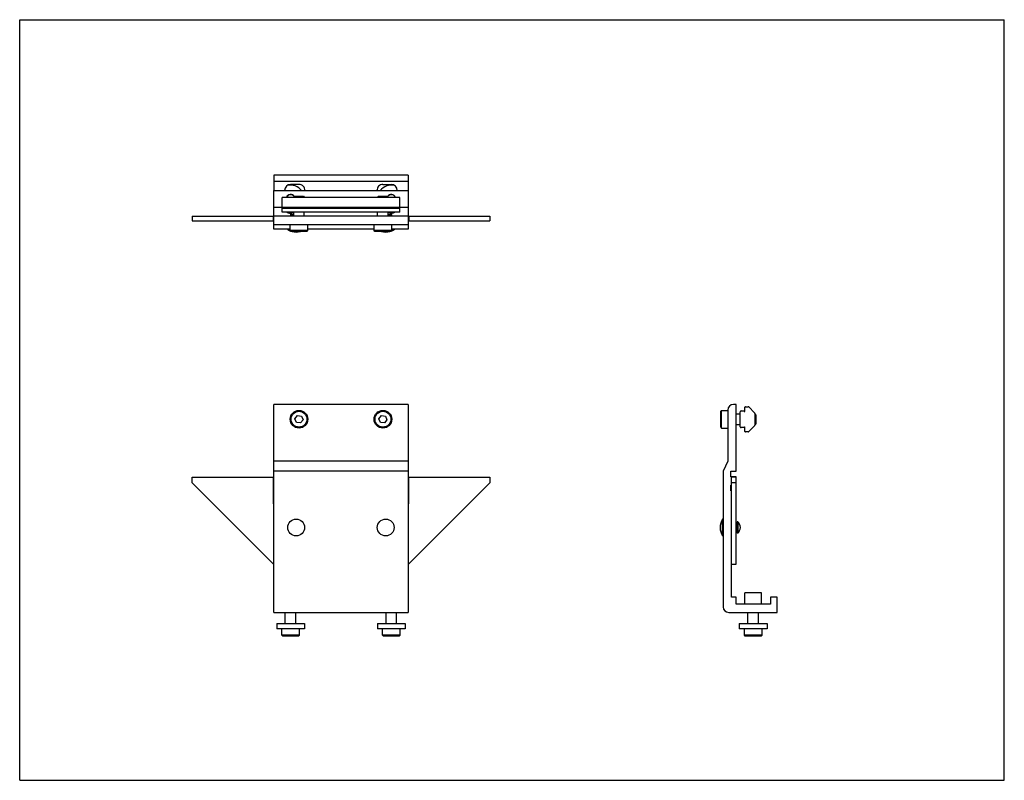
# Model space of a CAD drawing. Header units: inches. Extents: x 0 to 22, y 0 to 17.
import ezdxf

# ---------------------------------------------------------------- set-up
doc = ezdxf.new("R2010")
doc.units = ezdxf.units.IN
doc.header["$LTSCALE"] = 1.21
doc.header["$MEASUREMENT"] = 0
doc.layers.get('0').update_dxf_attribs({"linetype": 'CONTINUOUS'})
for name, color, linetype in [('202303_BL8', 7, 'CONTINUOUS'), ('202394_BL6', 7, 'CONTINUOUS'), ('240835_BL0', 7, 'CONTINUOUS'), ('300150M_300150M_BL9', 7, 'CONTINUOUS'), ('605279P_BL3', 7, 'CONTINUOUS'), ('605279P_BL4', 7, 'CONTINUOUS'), ('914_006_BL10', 7, 'CONTINUOUS'), ('914_006_BL11', 7, 'CONTINUOUS'), ('9506XXM_950616M_BL5', 7, 'CONTINUOUS'), ('9506XXM_950616M_BL7', 7, 'CONTINUOUS'), ('9506XXM_950620M_BL1', 7, 'CONTINUOUS'), ('9506XXM_950620M_BL2', 7, 'CONTINUOUS')]:
    doc.layers.add(name, color=color, linetype=linetype)

# ---------------------------------------------------------------- blocks, each defined once
blk = doc.blocks.new('240835_BL0', base_point=(9.928, 8.715))
at = {"layer": '240835_BL0', "color": 7, "linetype": 'CONTINUOUS'}
for p, q in [((3.853, 12.606), (3.853, 12.506)), ((3.853, 12.606), (5.678, 12.606)), ((5.661, 12.606), (5.661, 12.506)), ((8.678, 12.606), (10.503, 12.606)), ((8.696, 12.606), (8.696, 12.506)), ((10.503, 12.606), (10.503, 12.506)), ((3.853, 12.506), (5.678, 12.506)), ((8.678, 12.506), (10.503, 12.506)), ((3.853, 6.65), (3.853, 6.775)), ((3.853, 6.775), (5.661, 6.775)), ((3.853, 6.65), (5.678, 4.825)), ((5.661, 6.775), (5.661, 6.212)), ((8.678, 4.825), (10.503, 6.65)), ((8.696, 6.775), (10.503, 6.775)), ((8.696, 6.212), (8.696, 6.775)), ((10.503, 6.775), (10.503, 6.65)), ((15.904, 4.825), (15.904, 6.775)), ((16.004, 6.775), (15.904, 6.775)), ((16.004, 6.65), (15.904, 6.65)), ((16.004, 6.775), (16.004, 4.825)), ((16.004, 4.825), (15.904, 4.825))]:
    blk.add_line(p, q, dxfattribs=at)
for centre, start, end in [((5.723, 6.212), 180, 224.0422), ((8.634, 6.212), 315.958, 360)]:
    blk.add_arc(centre, 0.062, start, end, dxfattribs=at)
blk = doc.blocks.new('9506XXM_950620M_BL1', base_point=(12.346, 8.135))
at = {"layer": '9506XXM_950620M_BL1', "color": 7, "linetype": 'CONTINUOUS'}
for p, q in [((8.185, 3.502), (8.185, 3.752)), ((8.421, 3.502), (8.421, 3.752)), ((16.271, 3.502), (16.271, 3.752)), ((16.507, 3.502), (16.507, 3.752)), ((8.106, 3.245), (8.106, 3.382)), ((8.5, 3.245), (8.5, 3.382)), ((16.192, 3.245), (16.192, 3.382)), ((16.586, 3.245), (16.586, 3.382)), ((8.5, 3.245), (8.106, 3.245)), ((8.126, 3.225), (8.106, 3.245)), ((8.48, 3.225), (8.126, 3.225)), ((8.48, 3.225), (8.5, 3.245)), ((16.586, 3.245), (16.192, 3.245)), ((16.212, 3.225), (16.192, 3.245)), ((16.566, 3.225), (16.212, 3.225)), ((16.566, 3.225), (16.586, 3.245))]:
    blk.add_line(p, q, dxfattribs=at)
blk.add_arc((8.303, 12.991), 0.0984, 22.4149, 146.4596, dxfattribs=at)
blk = doc.blocks.new('9506XXM_950620M_BL2', base_point=(6.053, 8.135))
at = {"layer": '9506XXM_950620M_BL2', "color": 7, "linetype": 'CONTINUOUS'}
for p, q in [((5.935, 3.502), (5.935, 3.752)), ((6.171, 3.502), (6.171, 3.752)), ((5.856, 3.245), (5.856, 3.382)), ((6.25, 3.245), (6.25, 3.382)), ((6.25, 3.245), (5.856, 3.245)), ((5.876, 3.225), (5.856, 3.245)), ((6.23, 3.225), (5.876, 3.225)), ((6.23, 3.225), (6.25, 3.245))]:
    blk.add_line(p, q, dxfattribs=at)
blk.add_arc((6.053, 12.991), 0.0984, 33.5235, 157.6002, dxfattribs=at)
blk = doc.blocks.new('605279P_BL3', base_point=(12.346, 8.337))
at = {"layer": '605279P_BL3', "color": 7, "linetype": 'CONTINUOUS'}
for p, q in [((7.993, 3.502), (8.613, 3.502)), ((7.993, 3.502), (7.993, 3.382)), ((8.613, 3.382), (7.993, 3.382)), ((8.613, 3.502), (8.613, 3.382)), ((16.079, 3.502), (16.699, 3.502)), ((16.079, 3.502), (16.079, 3.382)), ((16.699, 3.382), (16.079, 3.382)), ((16.699, 3.502), (16.699, 3.382))]:
    blk.add_line(p, q, dxfattribs=at)
for start, end in [(75.9281, 142.7545), (261.685, 279.7685)]:
    blk.add_arc((8.303, 12.991), 0.31, start, end, dxfattribs=at)
blk = doc.blocks.new('605279P_BL4', base_point=(6.053, 8.337))
at = {"layer": '605279P_BL4', "color": 7, "linetype": 'CONTINUOUS'}
for p, q in [((5.743, 3.502), (6.363, 3.502)), ((5.743, 3.502), (5.743, 3.382)), ((6.363, 3.382), (5.743, 3.382)), ((6.363, 3.502), (6.363, 3.382))]:
    blk.add_line(p, q, dxfattribs=at)
for start, end in [(37.2453, 104.0718), (260.2312, 278.3123)]:
    blk.add_arc((6.053, 12.991), 0.31, start, end, dxfattribs=at)
blk = doc.blocks.new('9506XXM_950616M_BL5', base_point=(6.241, 10.463))
at = {"layer": '9506XXM_950616M_BL5', "color": 7, "linetype": 'CONTINUOUS'}
for p, q in [((6.142, 13.053), (6.122, 13.033)), ((6.122, 13.029), (6.122, 13.033)), ((6.122, 13.033), (6.359, 13.033)), ((6.142, 13.053), (6.339, 13.053)), ((6.339, 13.053), (6.359, 13.033)), ((6.359, 13.029), (6.359, 13.033)), ((6.122, 12.61), (6.122, 12.701)), ((6.359, 12.61), (6.359, 12.701)), ((6.044, 12.285), (6.044, 12.423)), ((6.437, 12.285), (6.437, 12.423)), ((6.063, 12.265), (6.044, 12.285)), ((6.437, 12.285), (6.044, 12.285)), ((6.418, 12.265), (6.063, 12.265)), ((6.418, 12.265), (6.437, 12.285)), ((6.15, 8.082), (6.206, 8.154)), ((6.206, 8.154), (6.296, 8.142)), ((6.296, 8.142), (6.331, 8.058)), ((6.185, 7.998), (6.15, 8.082)), ((6.275, 7.986), (6.185, 7.998)), ((6.331, 8.058), (6.275, 7.986))]:
    blk.add_line(p, q, dxfattribs=at)
for radius in [0.197, 0.177]:
    blk.add_circle((6.241, 8.07), radius, dxfattribs=at)
blk = doc.blocks.new('202394_BL6', base_point=(11.302, 8.64))
at = {"layer": '202394_BL6', "color": 7, "linetype": 'CONTINUOUS'}
for p, q in [((5.678, 13.528), (5.678, 13.179)), ((8.678, 13.528), (5.678, 13.528)), ((8.678, 13.528), (8.678, 13.179)), ((8.678, 13.38), (5.678, 13.38)), ((6.241, 13.315), (6.053, 13.315)), ((8.116, 13.315), (8.303, 13.315)), ((5.92, 13.183), (5.92, 13.179)), ((8.436, 13.183), (8.436, 13.179)), ((5.678, 12.319), (5.678, 12.804)), ((8.678, 12.804), (8.678, 12.319)), ((6.081, 12.611), (5.678, 12.611)), ((8.678, 12.61), (5.678, 12.61)), ((7.997, 12.611), (6.359, 12.611)), ((8.678, 12.611), (8.275, 12.611)), ((5.678, 12.423), (8.678, 12.423)), ((6.044, 12.319), (5.678, 12.319)), ((7.919, 12.319), (6.437, 12.319)), ((8.678, 12.319), (8.312, 12.319)), ((5.678, 3.752), (5.678, 8.4)), ((8.678, 8.4), (5.678, 8.4)), ((8.678, 8.4), (8.678, 3.752)), ((16.008, 8.4), (15.946, 8.4)), ((16.008, 6.907), (16.008, 8.4)), ((15.821, 8.275), (15.821, 7.13)), ((8.678, 7.13), (5.678, 7.13)), ((15.821, 7.13), (15.717, 6.907)), ((8.678, 6.907), (5.678, 6.907)), ((15.717, 6.907), (15.717, 3.877)), ((15.893, 6.782), (15.893, 6.907)), ((15.893, 6.907), (16.008, 6.907)), ((16.008, 6.782), (15.893, 6.782)), ((16.008, 6.595), (16.008, 6.782)), ((15.893, 6.47), (15.893, 6.595)), ((15.893, 6.595), (15.904, 6.595)), ((15.904, 6.47), (15.893, 6.47)), ((16.004, 6.595), (16.008, 6.595)), ((16.008, 6.47), (16.004, 6.47)), ((16.008, 6.345), (16.008, 6.47)), ((16.004, 6.34), (16.008, 6.345)), ((15.904, 4.095), (15.904, 4.825)), ((16.009, 4.095), (15.904, 4.095)), ((16.009, 3.939), (16.009, 4.095)), ((16.926, 4.095), (16.778, 4.095)), ((16.778, 4.095), (16.778, 3.939)), ((16.926, 3.752), (16.926, 4.095)), ((5.678, 3.752), (8.678, 3.752)), ((15.842, 3.752), (16.926, 3.752)), ((16.778, 3.939), (16.009, 3.939))]:
    blk.add_line(p, q, dxfattribs=at)
for centre, radius, start, end in [((6.053, 13.183), 0.133, 90, 180), ((6.241, 13.183), 0.133, 358.2824, 90), ((8.116, 13.183), 0.133, 90, 181.7182), ((8.303, 13.183), 0.133, 0, 90), ((6.053, 12.808), 0.133, 233.7911, 286.7416), ((8.303, 12.808), 0.133, 253.2583, 306.2088), ((15.946, 8.275), 0.125, 90, 180), ((15.842, 3.877), 0.125, 180, 270)]:
    blk.add_arc(centre, radius, start, end, dxfattribs=at)
blk = doc.blocks.new('9506XXM_950616M_BL7', base_point=(12.185, 10.463))
at = {"layer": '9506XXM_950616M_BL7', "color": 7, "linetype": 'CONTINUOUS'}
for p, q in [((8.017, 13.053), (7.997, 13.033)), ((7.997, 13.033), (8.234, 13.033)), ((7.997, 13.029), (7.997, 13.033)), ((8.017, 13.053), (8.214, 13.053)), ((8.214, 13.053), (8.234, 13.033)), ((8.234, 13.029), (8.234, 13.033)), ((7.997, 12.61), (7.997, 12.701)), ((8.234, 12.61), (8.234, 12.701)), ((7.919, 12.285), (7.919, 12.423)), ((8.312, 12.285), (8.312, 12.423)), ((8.312, 12.285), (7.919, 12.285)), ((7.938, 12.265), (7.919, 12.285)), ((8.293, 12.265), (7.938, 12.265)), ((8.293, 12.265), (8.312, 12.285)), ((8.025, 8.082), (8.081, 8.154)), ((8.081, 8.154), (8.171, 8.142)), ((8.171, 8.142), (8.206, 8.058)), ((15.663, 8.247), (15.683, 8.267)), ((15.663, 7.893), (15.663, 8.247)), ((15.683, 7.873), (15.683, 8.267)), ((15.683, 8.267), (15.821, 8.267)), ((16.008, 8.188), (16.099, 8.188)), ((16.427, 8.188), (16.431, 8.188)), ((16.431, 8.188), (16.431, 7.952)), ((16.451, 8.169), (16.431, 8.188)), ((16.451, 8.169), (16.451, 7.972)), ((8.06, 7.998), (8.025, 8.082)), ((8.15, 7.986), (8.06, 7.998)), ((8.206, 8.058), (8.15, 7.986)), ((16.008, 7.952), (16.099, 7.952)), ((16.427, 7.952), (16.431, 7.952)), ((16.451, 7.972), (16.431, 7.952)), ((15.663, 7.893), (15.683, 7.873)), ((15.683, 7.873), (15.821, 7.873))]:
    blk.add_line(p, q, dxfattribs=at)
for radius in [0.197, 0.177]:
    blk.add_circle((8.116, 8.07), radius, dxfattribs=at)
blk = doc.blocks.new('202303_BL8', base_point=(11.127, 8.559))
at = {"layer": '202303_BL8', "color": 7, "linetype": 'CONTINUOUS'}
for p, q in [((5.678, 12.804), (5.678, 13.179)), ((5.678, 13.179), (8.678, 13.179)), ((8.678, 13.179), (8.678, 12.804)), ((5.861, 12.804), (5.678, 12.804)), ((8.678, 12.804), (8.491, 12.804)), ((16.577, 4.189), (16.202, 4.189)), ((16.202, 3.939), (16.202, 4.189)), ((16.577, 3.939), (16.577, 4.189)), ((16.577, 3.939), (16.202, 3.939))]:
    blk.add_line(p, q, dxfattribs=at)
for centre, start, end in [((6.053, 12.991), 33.9465, 158.4161), ((8.303, 12.991), 21.5793, 146.0532)]:
    blk.add_arc(centre, 0.102, start, end, dxfattribs=at)
blk = doc.blocks.new('300150M_300150M_BL9', base_point=(11.144, 10.408))
at = {"layer": '300150M_300150M_BL9', "color": 7, "linetype": 'CONTINUOUS'}
for p, q in [((5.861, 12.701), (5.861, 13.029)), ((8.491, 13.029), (5.861, 13.029)), ((8.491, 12.701), (8.491, 13.029)), ((8.491, 12.806), (5.861, 12.806)), ((5.861, 12.791), (8.491, 12.791)), ((8.491, 12.701), (5.861, 12.701)), ((16.099, 7.902), (16.099, 8.235)), ((16.119, 8.255), (16.189, 8.255)), ((16.189, 8.255), (16.189, 8.248)), ((16.204, 8.248), (16.204, 8.34)), ((16.214, 8.35), (16.277, 8.35)), ((16.421, 8.215), (16.292, 8.344)), ((16.427, 8.201), (16.427, 7.937)), ((16.292, 7.793), (16.421, 7.922)), ((16.189, 7.882), (16.119, 7.882)), ((16.189, 7.89), (16.189, 7.882)), ((16.204, 7.797), (16.204, 7.89)), ((16.277, 7.787), (16.214, 7.787))]:
    blk.add_line(p, q, dxfattribs=at)
for centre, radius, start, end in [((16.119, 8.235), 0.02, 90, 180), ((16.196, 8.248), 0.0075, 180, 360), ((16.214, 8.34), 0.01, 90, 180), ((16.277, 8.33), 0.02, 45, 90), ((16.407, 8.201), 0.02, 0, 45), ((16.407, 7.937), 0.02, 315, 360), ((16.119, 7.902), 0.02, 180, 270), ((16.196, 7.89), 0.0075, 0, 180), ((16.214, 7.797), 0.01, 180, 270), ((16.277, 7.807), 0.02, 270, 315)]:
    blk.add_arc(centre, radius, start, end, dxfattribs=at)
blk = doc.blocks.new('914_006_BL10', base_point=(6.178, 9.079))
at = {"layer": '914_006_BL10', "color": 7, "linetype": 'CONTINUOUS'}
for p, q in [((6.049, 12.646), (6.049, 12.631)), ((6.049, 12.646), (6.122, 12.646)), ((6.122, 12.631), (6.049, 12.631)), ((6.081, 12.631), (6.081, 12.61)), ((5.991, 12.319), (5.991, 12.304)), ((6.044, 12.304), (5.991, 12.304))]:
    blk.add_line(p, q, dxfattribs=at)
blk.add_circle((6.178, 5.65), 0.188, dxfattribs=at)
for centre, radius, start, end in [((6.185, 12.524), 0.182, 109.9553, 138.2359), ((6.178, 12.628), 0.375, 239.9993, 250.6805), ((6.178, 12.628), 0.375, 255.7011, 284.3019)]:
    blk.add_arc(centre, radius, start, end, dxfattribs=at)
blk = doc.blocks.new('914_006_BL11', base_point=(12.048, 8.991))
at = {"layer": '914_006_BL11', "color": 7, "linetype": 'CONTINUOUS'}
for p, q in [((8.234, 12.646), (8.307, 12.646)), ((8.307, 12.631), (8.234, 12.631)), ((8.275, 12.631), (8.275, 12.61)), ((8.307, 12.646), (8.307, 12.631)), ((8.366, 12.304), (8.312, 12.304)), ((8.366, 12.319), (8.366, 12.304)), ((15.702, 5.463), (15.702, 5.838)), ((15.717, 5.838), (15.702, 5.838)), ((16.029, 5.747), (16.004, 5.747)), ((16.029, 5.521), (16.029, 5.78)), ((16.044, 5.78), (16.029, 5.78)), ((16.044, 5.78), (16.044, 5.521)), ((16.029, 5.553), (16.004, 5.553)), ((16.044, 5.521), (16.029, 5.521)), ((15.717, 5.463), (15.702, 5.463))]:
    blk.add_line(p, q, dxfattribs=at)
blk.add_circle((8.178, 5.65), 0.188, dxfattribs=at)
for centre, radius, start, end in [((8.171, 12.524), 0.182, 41.7641, 70.0447), ((8.178, 12.628), 0.375, 255.7011, 284.3019), ((8.178, 12.628), 0.375, 289.3122, 300.0007), ((16.026, 5.65), 0.375, 149.9999, 210.0001), ((15.922, 5.644), 0.182, 2.0645, 48.2359), ((15.922, 5.657), 0.182, 311.7641, 357.9355)]:
    blk.add_arc(centre, radius, start, end, dxfattribs=at)

msp = doc.modelspace()

# ---------------------------------------------------------------- linework, layer by layer
at = {"color": 7, "linetype": 'CONTINUOUS'}
for p, q in [((0, 0), (0, 17)), ((0, 17), (22, 17)), ((22, 0), (22, 17)), ((0, 0), (22, 0))]:
    msp.add_line(p, q, dxfattribs=at)

# ---------------------------------------------------------------- block references
at = {"layer": '202303_BL8'}
msp.add_blockref('202303_BL8', (11.127, 8.559), dxfattribs=at)
at = {"layer": '202394_BL6'}
msp.add_blockref('202394_BL6', (11.302, 8.64), dxfattribs=at)
at = {"layer": '240835_BL0'}
msp.add_blockref('240835_BL0', (9.928, 8.715), dxfattribs=at)
at = {"layer": '300150M_300150M_BL9'}
msp.add_blockref('300150M_300150M_BL9', (11.144, 10.408), dxfattribs=at)
at = {"layer": '605279P_BL3'}
msp.add_blockref('605279P_BL3', (12.346, 8.337), dxfattribs=at)
at = {"layer": '605279P_BL4'}
msp.add_blockref('605279P_BL4', (6.053, 8.337), dxfattribs=at)
at = {"layer": '914_006_BL10'}
msp.add_blockref('914_006_BL10', (6.178, 9.079), dxfattribs=at)
at = {"layer": '914_006_BL11'}
msp.add_blockref('914_006_BL11', (12.048, 8.991), dxfattribs=at)
at = {"layer": '9506XXM_950616M_BL5'}
msp.add_blockref('9506XXM_950616M_BL5', (6.241, 10.463), dxfattribs=at)
at = {"layer": '9506XXM_950616M_BL7'}
msp.add_blockref('9506XXM_950616M_BL7', (12.185, 10.463), dxfattribs=at)
at = {"layer": '9506XXM_950620M_BL1'}
msp.add_blockref('9506XXM_950620M_BL1', (12.346, 8.135), dxfattribs=at)
at = {"layer": '9506XXM_950620M_BL2'}
msp.add_blockref('9506XXM_950620M_BL2', (6.053, 8.135), dxfattribs=at)

doc.saveas('drawing.dxf')
